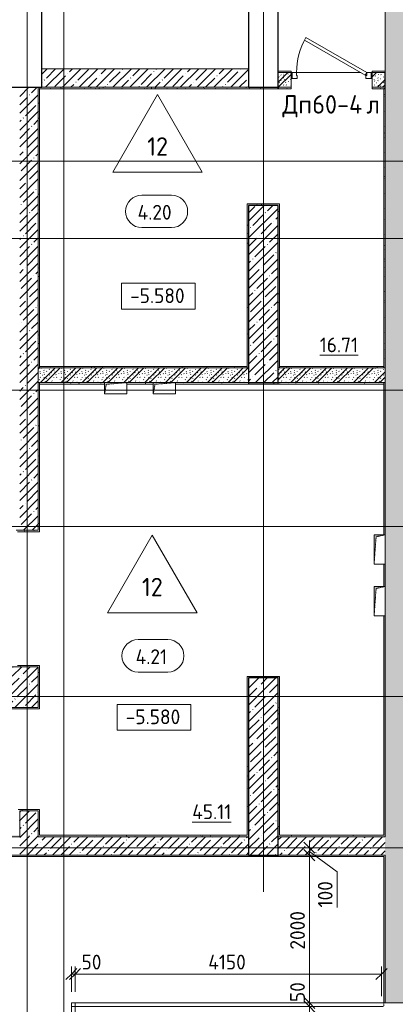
# Model space of a CAD drawing. Header units: millimetres. Extents: x 82112 to 162374, y -10965 to 131389.
# Tile 69 of 82: x 128970 to 134057, y 78580 to 91916. Entities that reach past the tile are written whole.
import ezdxf

# ---------------------------------------------------------------- set-up
doc = ezdxf.new("R2010")
doc.units = ezdxf.units.MM
doc.linetypes.add('3_ Штрих_ 1 х 1 мм', pattern=[2, 1, -1])
doc.linetypes.add('4_ Штрихпунктир_ 10 х 2 мм', pattern=[14, 10, -2, 0, -2])
for name, color, linetype, lineweight in [('A-ANNO-DIMS', 7, 'Continuous', 5), ('A-ANNO-DIMS-100', 7, 'Continuous', 5), ('A-AREA', 7, '3_ Штрих_ 1 х 1 мм', 13), ('A-AREA-IDEN', 7, 'Continuous', 5), ('A-DETL-GENF', 7, 'Continuous', 13), ('A-DOOR', 7, 'Continuous', 13), ('A-DOOR-FRAM', 7, 'Continuous', 13), ('A-DOOR-IDEN', 7, 'Continuous', 5), ('A-FLOR', 7, 'Continuous', 13), ('A-FLOR-IDEN', 7, 'Continuous', 5), ('A-GENM', 7, 'Continuous', 13), ('A-WALL', 7, 'Continuous', 13), ('A-WALL-PATT', 7, 'Continuous', 13), ('G-ANNO-DIMS', 7, 'Continuous', 5), ('I-WALL', 7, 'Continuous', 13), ('M-EQPM', 7, 'Continuous', 13), ('S-COLS', 7, 'Continuous', 25), ('S-GRID', 7, 'Continuous', 5)]:
    doc.layers.add(name, color=color, linetype=linetype, lineweight=lineweight)
doc.styles.add('GOST Common_2', font='GOST_Common.ttf', dxfattribs={"height": 200})
doc.styles.add('GOST Common_3', font='GOST_Common.ttf', dxfattribs={"height": 250})
doc.dimstyles.new('2_мм', dxfattribs={"dimscale": 304.8, "dimtxt": 201.142999, "dimasz": 0.492126, "dimexe": 0.328084, "dimexo": 0.492126, "dimgap": 0, "dimtad": 1, "dimdec": 0, "dimdsep": 46, "dimtxsty": 'GOST Common_2', "dimblk1": 'OBLIQUE', "dimblk2": 'OBLIQUE', "dimsah": 1, "dimcen": 0.09, "dimdle": 0.328084, "dimadec": 5, "dimazin": 2, "dimtfac": 1, "dimtdec": 4, "dimtix": 1, "dimtmove": 1, "dimatfit": 3, "dimfxl": 1, "dimtvp": 1, "dimtolj": 1, "dimtzin": 0, "dimarcsym": 2})
doc.dimstyles.new('2_мм_1', dxfattribs={"dimscale": 304.8, "dimtxt": 201.142999, "dimasz": 0.492126, "dimexe": 0.328084, "dimexo": 0.492126, "dimgap": 0, "dimtad": 1, "dimdec": 0, "dimdsep": 46, "dimtxsty": 'GOST Common_2', "dimblk1": 'OBLIQUE', "dimblk2": 'OBLIQUE', "dimsah": 1, "dimcen": 0.09, "dimdle": 0.328084, "dimadec": 5, "dimazin": 2, "dimtfac": 1, "dimtdec": 4, "dimtix": 1, "dimtmove": 0, "dimatfit": 3, "dimfxl": 1, "dimtvp": 1, "dimtolj": 1, "dimtzin": 0, "dimarcsym": 2})
pattern_1 = [(0, (0, 0), (203.2, 50.8), [3.353, -149.047, 3.353, -149.047, -812.8]), (0, (0, 0), (203.2, 50.8), [-304.8, 3.353, -301.447, 3.353, -149.047, -355.6]), (0, (0, 0), (203.2, 50.8), [-762, 3.353, -98.247, 3.353, -250.647]), (120, (76.2, 25.4), (-145.59409, 150.576362), [3.353, -149.047, 3.353, -149.047, -812.8]), (120, (76.2, 25.4), (-145.59409, 150.576362), [-304.8, 3.353, -301.447, 3.353, -149.047, -355.6]), (120, (76.2, 25.4), (-145.59409, 150.576362), [-762, 3.353, -98.247, 3.353, -250.647]), (240, (101.6, 127), (-57.60591, -201.376362), [3.353, -149.047, 3.353, -149.047, -812.8]), (240, (101.6, 127), (-57.60591, -201.376362), [-304.8, 3.353, -301.447, 3.353, -149.047, -355.6]), (240, (101.6, 127), (-57.60591, -201.376362), [-762, 3.353, -98.247, 3.353, -250.647])]
pattern_2 = [(45, (0, 0), (-114.04925, 114.04925), []), (45, (114.05, 0), (-114.04925, 114.04925), [201.612, -40.322, 3.353, -36.97])]
pattern_3 = [(135, (150.28, 188.64), (-282.84271, 3e-14), [5, -395]), (135, (174.9, 237.36), (-282.84271, 3e-14), [5, -395]), (135, (211.96, 236.53), (-282.84271, 3e-14), [5, -395]), (135, (114.96, 223.96), (-282.84271, 3e-14), [5, -395]), (135, (77.54, 223.96), (-282.84271, 3e-14), [5, -395]), (135, (57.44, 184.52), (-282.84271, 3e-14), [5, -395]), (135, (66.21, 142.9), (-282.84271, 3e-14), [5, -395]), (135, (107.33, 161), (-282.84271, 3e-14), [5, -395]), (135, (99.08, 130.94), (-282.84271, 3e-14), [5, -395]), (135, (22.6, 136.46), (-282.84271, 3e-14), [5, -395]), (135, (21.16, 168.08), (-282.84271, 3e-14), [5, -395]), (135, (46.13, 96.12), (-282.84271, 3e-14), [5, -395]), (135, (3.54, 74.6), (-282.84271, 3e-14), [5, -395]), (135, (40.3, 47.56), (-282.84271, 3e-14), [5, -395]), (135, (39.77, 18.47), (-282.84271, 3e-14), [5, -395]), (135, (76.94, 37.28), (-282.84271, 3e-14), [5, -395]), (135, (114.18, 62.4), (-282.84271, 3e-14), [5, -395]), (135, (139.87, 90.2), (-282.84271, 3e-14), [5, -395]), (135, (141.44, 15.82), (-282.84271, 3e-14), [5, -395]), (135, (188.69, 26.73), (-282.84271, 3e-14), [5, -395]), (135, (176.14, 51.36), (-282.84271, 3e-14), [5, -395]), (135, (177.03, 0), (-282.84271, 3e-14), [5, -395]), (135, (276.61, 8.22), (-282.84271, 3e-14), [5, -395]), (135, (271.19, 31.72), (-282.84271, 3e-14), [5, -395]), (135, (268.29, 119.65), (-282.84271, 3e-14), [5, -395]), (135, (237.92, 101.95), (-282.84271, 3e-14), [5, -395]), (135, (237.92, 158.27), (-282.84271, 3e-14), [5, -395]), (135, (260.4, 204.35), (-282.84271, 3e-14), [5, -395]), (135, (275.54, 235.4), (-282.84271, 3e-14), [5, -395]), (135, (117.62, 268.96), (-282.84271, 3e-14), [5, -395]), (135, (203.62, 273.83), (-282.84271, 3e-14), [5, -395]), (135, (47.24, 279.3), (-282.84271, 3e-14), [5, -395]), (135, (23.2, 266.16), (-282.84271, 3e-14), [5, -395]), (135, (42.78, 232.52), (-282.84271, 3e-14), [5, -395]), (135, (177.76, 90.57), (-282.84271, 3e-14), [5, -395]), (135, (181.12, 121.8), (-282.84271, 3e-14), [5, -395]), (135, (206.73, 172.06), (-282.84271, 3e-14), [5, -395]), (135, (143.14, 136.62), (-282.84271, 3e-14), [5, -395]), (135, (211.51, 131.86), (-282.84271, 3e-14), [5, -395]), (135, (81.47, 95.1), (-282.84271, 3e-14), [5, -395]), (135, (235.13, 60.46), (-282.84271, 3e-14), [5, -395]), (135, (242.24, 4.89), (-282.84271, 3e-14), [5, -395]), (45, (0, 106.07), (-282.84271, 0), []), (45, (106.07, 0), (-282.84271, 0), []), (45, (176.78, 0), (-282.84271, 0), []), (45, (0, 176.78), (-282.84271, 0), [])]

# ---------------------------------------------------------------- blocks, each defined once
blk = doc.blocks.new('Наметкина 10_РД_АР_П_Отделка_R21_rvt-1--01_Подвал_МП_часть В')
at = {"layer": 'A-WALL-PATT', "lineweight": 5}
h = blk.add_hatch(dxfattribs=at)
h.set_pattern_fill('FP_11', color=256, style=0, pattern_type=2)
h.set_pattern_definition(pattern_1)
h.paths.add_polyline_path([(133745, 91200), (133920, 91200), (133920, 91220), (133745, 91220)])
h.paths.add_polyline_path([(132645, 91200), (132645, 91220), (132470, 91220), (132470, 91200)])
h = blk.add_hatch(dxfattribs=at)
h.set_pattern_fill('FP_11', color=256, style=0, pattern_type=2)
h.set_pattern_definition(pattern_1)
h.paths.add_polyline_path([(129220, 87200), (129240, 87200), (129240, 91000), (129220, 91000), (129220, 87251)])
h = blk.add_hatch(dxfattribs=at)
h.set_pattern_fill('FP_11', color=256, style=0, pattern_type=2)
h.set_pattern_definition(pattern_1)
h.paths.add_polyline_path([(132470, 90980), (132470, 91000), (129240, 91000), (129240, 90980), (130755, 90980)])
h = blk.add_hatch(dxfattribs=at)
h.set_pattern_fill('FP_11', color=256, style=0, pattern_type=2)
h.set_pattern_definition(pattern_1)
h.paths.add_polyline_path([(133900, 90980), (133920, 90980), (133920, 91000), (133745, 91000), (133745, 90980)])
h.paths.add_polyline_path([(132470, 90980), (132645, 90980), (132645, 91000), (132470, 91000)])
h = blk.add_hatch(dxfattribs=at)
h.set_pattern_fill('FP_11', color=256, style=0, pattern_type=2)
h.set_pattern_definition(pattern_1)
h.paths.add_polyline_path([(133920, 87200), (133920, 90980), (133900, 90980), (133900, 87200)])
h = blk.add_hatch(dxfattribs=at)
h.set_pattern_fill('FP_11', color=256, style=0, pattern_type=2)
h.set_pattern_definition(pattern_1)
h.paths.add_polyline_path([(132050, 87200), (132070, 87200), (132070, 89420), (132050, 89420), (132050, 87251)])
h = blk.add_hatch(dxfattribs=at)
h.set_pattern_fill('FP_11', color=256, style=0, pattern_type=2)
h.set_pattern_definition(pattern_1)
h.paths.add_polyline_path([(132470, 89400), (132490, 89400), (132490, 89420), (132070, 89420), (132070, 89400)])
h = blk.add_hatch(dxfattribs=at)
h.set_pattern_fill('FP_11', color=256, style=0, pattern_type=2)
h.set_pattern_definition(pattern_1)
h.paths.add_polyline_path([(132490, 87200), (132490, 89400), (132470, 89400), (132470, 87200)])
h = blk.add_hatch(dxfattribs=at)
h.set_pattern_fill('FP_11', color=256, style=0, pattern_type=2)
h.set_pattern_definition(pattern_1)
h.paths.add_polyline_path([(132050, 87200), (132050, 87220), (129240, 87220), (129240, 87200), (130755, 87200)])
h = blk.add_hatch(dxfattribs=at)
h.set_pattern_fill('FP_11', color=256, style=0, pattern_type=2)
h.set_pattern_definition(pattern_1)
h.paths.add_polyline_path([(133900, 87200), (133900, 87220), (132490, 87220), (132490, 87200)])
h = blk.add_hatch(dxfattribs=at)
h.set_pattern_fill('FP_11', color=256, style=0, pattern_type=2)
h.set_pattern_definition(pattern_1)
h.paths.add_polyline_path([(129240, 84980), (129240, 87000), (129220, 87000), (129220, 84980)])
h = blk.add_hatch(dxfattribs=at)
h.set_pattern_fill('FP_11', color=256, style=0, pattern_type=2)
h.set_pattern_definition(pattern_1)
h.paths.add_polyline_path([(133900, 86980), (133900, 87000), (132470, 87000), (132470, 86980)])
h.paths.add_polyline_path([(132070, 86980), (132070, 87000), (131080, 87000), (131080, 86980)])
h.paths.add_polyline_path([(130755, 86980), (130780, 86980), (130780, 87000), (130420, 87000), (130420, 86980)])
h.paths.add_polyline_path([(130120, 86980), (130120, 87000), (129240, 87000), (129240, 86980)])
h = blk.add_hatch(dxfattribs=at)
h.set_pattern_fill('FP_11', color=256, style=0, pattern_type=2)
h.set_pattern_definition(pattern_1)
h.paths.add_polyline_path([(132470, 86980), (132470, 87000), (132070, 87000), (132070, 86980)])
h = blk.add_hatch(dxfattribs=at)
h.set_pattern_fill('FP_11', color=256, style=0, pattern_type=2)
h.set_pattern_definition(pattern_1)
h.paths.add_polyline_path([(133920, 80850), (133920, 83840), (133900, 83840), (133900, 80850)])
h.paths.add_polyline_path([(133911, 84240), (133920, 84240), (133920, 84540), (133900, 84540), (133900, 84240)])
h.paths.add_polyline_path([(133913, 84940), (133920, 84940), (133920, 87000), (133900, 87000), (133900, 84940)])
h = blk.add_hatch(dxfattribs=at)
h.set_pattern_fill('FP_11', color=256, style=0, pattern_type=2)
h.set_pattern_definition(pattern_1)
h.paths.add_polyline_path([(129220, 84980), (129220, 85000), (128940, 85000), (128940, 84980)])
h = blk.add_hatch(dxfattribs=at)
h.set_pattern_fill('FP_11', color=256, style=0, pattern_type=2)
h.set_pattern_definition(pattern_1)
h.paths.add_polyline_path([(129220, 83150), (129220, 83170), (128940, 83170), (128940, 83150)])
h = blk.add_hatch(dxfattribs=at)
h.set_pattern_fill('FP_11', color=256, style=0, pattern_type=2)
h.set_pattern_definition(pattern_1)
h.paths.add_polyline_path([(129240, 80870), (129240, 81200), (129220, 81200), (129220, 80870)])
h.paths.add_polyline_path([(129220, 82600), (129240, 82600), (129240, 83170), (129220, 83170), (129220, 82730)])
h = blk.add_hatch(dxfattribs=at)
h.set_pattern_fill('FP_11', color=256, style=0, pattern_type=2)
h.set_pattern_definition(pattern_1)
h.paths.add_polyline_path([(132050, 80870), (132070, 80870), (132070, 83020), (132050, 83020), (132050, 82730)])
h = blk.add_hatch(dxfattribs=at)
h.set_pattern_fill('FP_11', color=256, style=0, pattern_type=2)
h.set_pattern_definition(pattern_1)
h.paths.add_polyline_path([(132470, 83000), (132470, 83020), (132070, 83020), (132070, 83000)])
h = blk.add_hatch(dxfattribs=at)
h.set_pattern_fill('FP_11', color=256, style=0, pattern_type=2)
h.set_pattern_definition(pattern_1)
h.paths.add_polyline_path([(132490, 80850), (132490, 83020), (132470, 83020), (132470, 80850)])
h = blk.add_hatch(dxfattribs=at)
h.set_pattern_fill('FP_11', color=256, style=0, pattern_type=2)
h.set_pattern_definition(pattern_1)
h.paths.add_polyline_path([(128670, 82580), (129240, 82580), (129240, 82600), (128670, 82600)])
h = blk.add_hatch(dxfattribs=at)
h.set_pattern_fill('FP_11', color=256, style=0, pattern_type=2)
h.set_pattern_definition(pattern_1)
h.paths.add_polyline_path([(129220, 81200), (129240, 81200), (129240, 81220), (128950, 81220), (128950, 81200), (128970, 81200)])
h = blk.add_hatch(dxfattribs=at)
h.set_pattern_fill('FP_11', color=256, style=0, pattern_type=2)
h.set_pattern_definition(pattern_1)
h.paths.add_polyline_path([(128970, 80870), (128970, 81200), (128950, 81200), (128950, 80870)])
h = blk.add_hatch(dxfattribs=at)
h.set_pattern_fill('FP_11', color=256, style=0, pattern_type=2)
h.set_pattern_definition(pattern_1)
h.paths.add_polyline_path([(128719, 80850), (128970, 80850), (128970, 80870), (122465, 80870), (122465, 80850), (126683, 80850)])
h = blk.add_hatch(dxfattribs=at)
h.set_pattern_fill('FP_11', color=256, style=0, pattern_type=2)
h.set_pattern_definition(pattern_1)
h.paths.add_polyline_path([(132070, 80850), (132070, 80870), (129220, 80870), (129220, 80850), (130755, 80850)])
h = blk.add_hatch(dxfattribs=at)
h.set_pattern_fill('FP_11', color=256, style=0, pattern_type=2)
h.set_pattern_definition(pattern_1)
h.paths.add_polyline_path([(133900, 80850), (133900, 80870), (132490, 80870), (132490, 80850)])
at = {"layer": 'A-WALL'}
for p, q in [((132645, 91220), (132470, 91220)), ((132470, 91220), (132470, 91200)), ((132645, 91200), (132645, 91220)), ((133920, 91220), (133745, 91220)), ((133745, 91220), (133745, 91200)), ((133920, 91200), (133920, 91220)), ((132470, 91200), (132645, 91200)), ((133745, 91200), (133920, 91200)), ((129220, 91000), (129220, 87200)), ((129240, 91000), (129220, 91000)), ((132470, 91000), (129240, 91000)), ((129240, 87200), (129240, 90980)), ((129240, 90980), (132470, 90980)), ((132645, 91000), (132470, 91000)), ((132470, 90980), (132645, 90980)), ((132645, 90980), (132645, 91000)), ((133920, 91000), (133745, 91000)), ((133745, 91000), (133745, 90980)), ((133745, 90980), (133900, 90980)), ((133900, 90980), (133900, 87200)), ((133920, 90980), (133920, 91000)), ((133920, 87200), (133920, 90980)), ((132070, 89420), (132050, 89420)), ((132050, 89420), (132050, 87200)), ((132490, 89420), (132070, 89420)), ((132070, 87200), (132070, 89400)), ((132070, 89400), (132470, 89400)), ((132470, 89400), (132470, 87200)), ((132490, 89400), (132490, 89420)), ((132490, 87200), (132490, 89400)), ((132050, 87220), (129240, 87220)), ((129240, 87220), (129240, 87200)), ((132050, 87200), (132050, 87220)), ((133900, 87220), (132490, 87220)), ((132490, 87220), (132490, 87200)), ((133900, 87200), (133900, 87220)), ((129220, 87200), (129240, 87200)), ((129240, 87200), (132050, 87200)), ((132050, 87200), (132070, 87200)), ((132470, 87200), (132490, 87200)), ((132490, 87200), (133900, 87200)), ((133900, 87200), (133920, 87200)), ((129220, 87000), (129220, 85000)), ((129240, 87000), (129220, 87000)), ((130120, 87000), (129240, 87000)), ((129240, 87000), (129240, 86980)), ((129240, 84980), (129240, 87000)), ((129240, 86980), (130120, 86980)), ((130780, 87000), (130420, 87000)), ((130420, 86980), (130780, 86980)), ((132070, 87000), (131080, 87000)), ((131080, 86980), (132070, 86980)), ((132070, 86980), (132070, 87000)), ((132470, 87000), (132070, 87000)), ((132070, 87000), (132070, 86980)), ((132070, 86980), (132470, 86980)), ((133900, 87000), (132470, 87000)), ((132470, 87000), (132470, 86980)), ((132470, 86980), (132470, 87000)), ((132470, 86980), (133900, 86980)), ((133900, 86980), (133900, 87000)), ((133920, 87000), (133900, 87000)), ((133900, 87000), (133900, 84940)), ((133920, 84940), (133920, 87000)), ((129220, 85000), (128940, 85000)), ((128940, 84980), (129220, 84980)), ((129220, 84980), (129240, 84980)), ((133900, 84540), (133900, 84240)), ((133920, 84240), (133920, 84540)), ((133900, 83840), (133900, 80870)), ((133920, 80850), (133920, 83840)), ((129220, 83170), (128940, 83170)), ((128940, 83150), (129220, 83150)), ((129240, 83170), (129220, 83170)), ((129220, 83150), (129220, 82600)), ((129240, 82600), (129240, 83170)), ((132070, 83020), (132050, 83020)), ((132050, 83020), (132050, 80870)), ((132470, 83020), (132070, 83020)), ((132490, 83020), (132470, 83020)), ((132490, 80870), (132490, 83020)), ((129220, 82600), (128670, 82600)), ((128670, 82580), (129240, 82580)), ((129240, 82580), (129240, 82600)), ((129240, 81220), (128950, 81220)), ((129240, 81200), (129240, 81220)), ((128970, 80870), (128970, 81200)), ((128970, 81200), (129220, 81200)), ((129220, 81200), (129220, 80870)), ((129240, 80870), (129240, 81200)), ((122465, 80850), (128970, 80850)), ((128970, 80850), (128970, 80870)), ((129220, 80870), (129220, 80850)), ((129220, 80850), (132070, 80850)), ((132050, 80870), (129240, 80870)), ((132470, 80850), (132490, 80850)), ((133900, 80870), (132490, 80870)), ((132490, 80850), (133900, 80850)), ((133900, 80850), (133920, 80850)), ((132070, 80600), (122445, 80600)), ((122465, 80580), (132470, 80580)), ((133920, 80600), (132470, 80600)), ((132470, 80600), (132470, 80580)), ((132470, 80580), (132470, 80600)), ((132470, 80580), (133900, 80580)), ((133900, 80580), (133900, 78600)), ((133920, 80580), (133920, 80600)), ((133920, 78600), (133920, 80580)), ((133900, 78600), (133920, 78600))]:
    blk.add_line(p, q, dxfattribs=at)
at = {"layer": 'A-WALL', "lineweight": 25}
for p, q in [((132470, 91000), (132470, 90980)), ((132470, 90980), (132470, 91000)), ((133920, 90980), (133900, 90980))]:
    blk.add_line(p, q, dxfattribs=at)
blk = doc.blocks.new('КР_Колонна_ЖБ_Прямоугольная - 400x2400h_B40-3817390--01_Подвал_МП_часть В')
at = {"layer": 'S-COLS', "lineweight": 5}
h = blk.add_hatch(dxfattribs=at)
h.set_pattern_fill('FP_2', color=256, style=0, pattern_type=2)
h.set_pattern_definition([(225, (132270, 81800), (114.04925, -114.04925), []), (225, (132155.95, 81800), (114.04925, -114.04925), [201.613, -40.323, 3.353, -36.97])])
h.paths.add_polyline_path([(-200, 1200), (-200, -1200), (200, -1200), (200, 1200)])
at = {"layer": 'S-COLS'}
for p, q in [((200, 1200), (-200, 1200)), ((-200, 1200), (-200, -1200)), ((200, -1200), (200, 1200)), ((-200, -1200), (200, -1200))]:
    blk.add_line(p, q, dxfattribs=at)
blk = doc.blocks.new('АР_Канал вертикальный прямоугольный - ЭОМ-5405601--01_Подвал_МП_часть В')
at = {"layer": 'A-DETL-GENF'}
blk.add_hatch(color=256, dxfattribs=at).paths.add_polyline_path([(-150, -75), (-127.5, 52.5), (150, 75), (-150, 75)])
at = {"layer": 'A-DETL-GENF', "linetype": '3_ Штрих_ 1 х 1 мм'}
for p, q in [((150, 75), (-150, 75)), ((-150, 75), (-150, -75)), ((150, 75), (-150, 75)), ((-150, 75), (-150, -75)), ((-150, -75), (-127.5, 52.5)), ((-150, -75), (-127.5, 52.5)), ((-127.5, 52.5), (150, 75)), ((-127.5, 52.5), (150, 75)), ((150, -75), (150, 75)), ((-150, -75), (150, -75))]:
    blk.add_line(p, q, dxfattribs=at)
at = {"layer": 'M-EQPM'}
for p, q in [((-150, -75), (-150, 75)), ((-150, 75), (150, 75)), ((150, 75), (150, -75)), ((150, -75), (-150, -75))]:
    blk.add_line(p, q, dxfattribs=at)
blk = doc.blocks.new('АР_Дверь однопольная - 1100х2100h_техн_ помещ_-5242400--01_Подвал_МП_часть В')
at = {"layer": 'A-DOOR'}
for p, q in [((-348, 575), (-368, 540)), ((-368, 540), (455, 65)), ((475, 100), (-348, 575)), ((455, 65), (475, 100))]:
    blk.add_line(p, q, dxfattribs=at)
at = {"layer": 'A-DOOR', "lineweight": 5}
blk.add_arc((475, 100), 950, 150, 180, dxfattribs=at)
at = {"layer": 'A-DOOR-FRAM'}
for p, q in [((-535, 100), (-550, 100)), ((-535, 20), (-550, 20)), ((-475, 100), (-535, 100)), ((-535, 100), (-535, 20)), ((-535, 20), (-465, 20)), ((-475, 60), (-475, 100)), ((-465, 60), (-475, 60)), ((-465, 20), (-465, 60)), ((475, 60), (465, 60)), ((465, 60), (465, 20)), ((465, 20), (535, 20)), ((535, 100), (475, 100)), ((475, 100), (475, 60)), ((535, 20), (535, 100)), ((535, 100), (550, 100)), ((535, 20), (550, 20))]:
    blk.add_line(p, q, dxfattribs=at)
blk = doc.blocks.new('АР_Канал вертикальный прямоугольный - ЭОМ-5405598--01_Подвал_МП_часть В')
at = {"layer": 'A-DETL-GENF'}
blk.add_hatch(color=256, dxfattribs=at).paths.add_polyline_path([(-75, -200), (-47.5, 172.5), (75, 200), (-75, 200)])
at = {"layer": 'A-DETL-GENF', "linetype": '3_ Штрих_ 1 х 1 мм'}
for p, q in [((75, 200), (-75, 200)), ((-75, 200), (-75, -200)), ((75, 200), (-75, 200)), ((-75, 200), (-75, -200)), ((-75, -200), (-47.5, 172.5)), ((-75, -200), (-47.5, 172.5)), ((-47.5, 172.5), (75, 200)), ((-47.5, 172.5), (75, 200)), ((75, -200), (75, 200)), ((-75, -200), (75, -200))]:
    blk.add_line(p, q, dxfattribs=at)
at = {"layer": 'M-EQPM'}
for p, q in [((-75, -200), (-75, 200)), ((-75, 200), (75, 200)), ((75, 200), (75, -200)), ((75, -200), (-75, -200))]:
    blk.add_line(p, q, dxfattribs=at)
blk = doc.blocks.new('АР-Заполнение деф_ шва - Д_ш_-4437023--01_Подвал_МП_часть В')
at = {"layer": 'A-GENM'}
for p, q in [((0, 25), (4225, 25)), ((0, -25), (4225, -25))]:
    blk.add_line(p, q, dxfattribs=at)
blk = doc.blocks.new('АР-Заполнение деф_ шва - Д_ш_-4436690--01_Подвал_МП_часть В')
at = {"layer": 'A-GENM'}
for p, q in [((0, 25), (1230, 25)), ((0, -25), (1230, -25))]:
    blk.add_line(p, q, dxfattribs=at)
blk = doc.blocks.new('Марка помещения _Номер_ - 2 мм-68851--01_Подвал_МП_часть В')
at = {"layer": 'A-AREA-IDEN'}
for p, q in [((-2.03, 2.21), (1.97, 2.21)), ((-2.03, -2.19), (1.97, -2.19))]:
    blk.add_line(p, q, dxfattribs=at)
for centre, start, end in [((-2.03, 0.01), 90, 270), ((1.97, 0.01), 270, 90)]:
    blk.add_arc(centre, 2.2, start, end, dxfattribs=at)
blk = doc.blocks.new('Высотные отметки - Frame_2-749557--01_Подвал_МП_часть В')
at = {"layer": 'G-ANNO-DIMS'}
for p, q in [((-5, 3.5), (-5, 0)), ((5, 3.5), (-5, 3.5)), ((5, 0), (5, 3.5)), ((-5, 0), (5, 0))]:
    blk.add_line(p, q, dxfattribs=at)
blk = doc.blocks.new('Марка полов - Марка полов-4106608--01_Подвал_МП_часть В')
at = {"layer": 'A-FLOR-IDEN'}
for p, q in [((0, 7), (-6.06, -3.5)), ((6.06, -3.5), (0, 7)), ((-6.06, -3.5), (6.06, -3.5))]:
    blk.add_line(p, q, dxfattribs=at)
blk = doc.blocks.new('DIMBLOCK175--01_Подвал_МП_часть В')
at = {"layer": 'A-ANNO-DIMS-100', "transparency": 16777216}
for p, q in [((132938, 78550), (132794, 78550)), ((132894, 77350), (132894, 78550)), ((132894, 78550), (132938, 78550)), ((132938, 77350), (132794, 77350)), ((132894, 77350), (132938, 77350))]:
    blk.add_line(p, q, dxfattribs=at)
at = {"layer": 'A-ANNO-DIMS-100', "lineweight": 25, "transparency": 16777216}
for p, q in [((132894, 78550), (132819, 78625)), ((132894, 78550), (132969, 78475)), ((132894, 77350), (132819, 77425)), ((132894, 77350), (132969, 77275))]:
    blk.add_line(p, q, dxfattribs=at)
at = {"layer": 'A-ANNO-DIMS-100', "color": 0, "transparency": 16777216, "insert": (132633, 77689), "char_height": 200, "width": 625.93, "attachment_point": 1, "rotation": 90, "line_spacing_factor": 1.022761, "style": 'GOST Common_2'}
blk.add_mtext('1200', dxfattribs=at)
blk = doc.blocks.new('_Oblique')
at = {"color": 0, "linetype": 'ByBlock', "lineweight": -2}
blk.add_line((-0.5, -0.5), (0.5, 0.5), dxfattribs=at)
blk = doc.blocks.new('DIMBLOCK176--01_Подвал_МП_часть В')
at = {"layer": 'A-ANNO-DIMS-100', "transparency": 16777216}
for p, q in [((132894, 78889), (132894, 78510)), ((132938, 78600), (132794, 78600)), ((132938, 78550), (132794, 78550)), ((132894, 78550), (132894, 78600)), ((132894, 78600), (132938, 78600)), ((132894, 78510), (132894, 78575)), ((132894, 78550), (132938, 78550))]:
    blk.add_line(p, q, dxfattribs=at)
at = {"layer": 'A-ANNO-DIMS-100', "lineweight": 25, "transparency": 16777216}
for p, q in [((132894, 78600), (132819, 78675)), ((132894, 78550), (132819, 78625)), ((132894, 78600), (132969, 78525)), ((132894, 78550), (132969, 78475))]:
    blk.add_line(p, q, dxfattribs=at)
at = {"layer": 'A-ANNO-DIMS-100', "color": 0, "transparency": 16777216, "insert": (132633, 78610), "char_height": 200, "width": 335.47, "attachment_point": 1, "rotation": 90, "line_spacing_factor": 1.022761, "style": 'GOST Common_2'}
blk.add_mtext('50', dxfattribs=at)
blk = doc.blocks.new('DIMBLOCK177--01_Подвал_МП_часть В')
at = {"layer": 'A-ANNO-DIMS-100', "transparency": 16777216}
for p, q in [((132938, 80600), (132794, 80600)), ((132894, 78600), (132894, 80600)), ((132894, 80600), (132938, 80600)), ((132938, 78600), (132794, 78600)), ((132894, 78600), (132938, 78600))]:
    blk.add_line(p, q, dxfattribs=at)
at = {"layer": 'A-ANNO-DIMS-100', "lineweight": 25, "transparency": 16777216}
for p, q in [((132894, 80600), (132819, 80675)), ((132894, 80600), (132969, 80525)), ((132894, 78600), (132819, 78675)), ((132894, 78600), (132969, 78525))]:
    blk.add_line(p, q, dxfattribs=at)
at = {"layer": 'A-ANNO-DIMS-100', "color": 0, "transparency": 16777216, "insert": (132633, 79320), "char_height": 200, "width": 670.93, "attachment_point": 1, "rotation": 90, "line_spacing_factor": 1.022761, "style": 'GOST Common_2'}
blk.add_mtext('2000', dxfattribs=at)
blk = doc.blocks.new('DIMBLOCK178--01_Подвал_МП_часть В')
at = {"layer": 'A-ANNO-DIMS-100', "transparency": 16777216}
for p, q in [((132938, 80700), (132794, 80700)), ((132894, 80600), (132894, 80800)), ((132894, 80700), (132938, 80700)), ((132938, 80600), (132794, 80600)), ((133270, 80372), (132894, 80650)), ((132894, 80600), (132938, 80600)), ((133270, 79891), (133270, 80372))]:
    blk.add_line(p, q, dxfattribs=at)
at = {"layer": 'A-ANNO-DIMS-100', "lineweight": 25, "transparency": 16777216}
for p, q in [((132894, 80700), (132819, 80775)), ((132894, 80700), (132969, 80625)), ((132894, 80600), (132819, 80675)), ((132894, 80600), (132969, 80525))]:
    blk.add_line(p, q, dxfattribs=at)
at = {"layer": 'A-ANNO-DIMS-100', "color": 0, "transparency": 16777216, "insert": (133008, 79891), "char_height": 200, "width": 458.2, "attachment_point": 1, "rotation": 90, "line_spacing_factor": 1.022761, "style": 'GOST Common_2'}
blk.add_mtext('100', dxfattribs=at)
blk = doc.blocks.new('DIMBLOCK179--01_Подвал_МП_часть В')
at = {"layer": 'A-ANNO-DIMS-100', "transparency": 16777216}
for p, q in [((129670, 78750), (129670, 79090)), ((129720, 78750), (129720, 79090)), ((129670, 78990), (129720, 78990)), ((129670, 78990), (129670, 78750)), ((129708, 78990), (129695, 78990)), ((130088, 78990), (129708, 78990)), ((129720, 78990), (129720, 78750))]:
    blk.add_line(p, q, dxfattribs=at)
at = {"layer": 'A-ANNO-DIMS-100', "lineweight": 25, "transparency": 16777216}
for p, q in [((129670, 78990), (129595, 78915)), ((129720, 78990), (129645, 78915)), ((129670, 78990), (129745, 79065)), ((129720, 78990), (129795, 79065))]:
    blk.add_line(p, q, dxfattribs=at)
at = {"layer": 'A-ANNO-DIMS-100', "color": 0, "transparency": 16777216, "insert": (129808, 79252), "char_height": 200, "width": 335.47, "attachment_point": 1, "line_spacing_factor": 1.022761, "style": 'GOST Common_2'}
blk.add_mtext('50', dxfattribs=at)
blk = doc.blocks.new('DIMBLOCK180--01_Подвал_МП_часть В')
at = {"layer": 'A-ANNO-DIMS-100', "transparency": 16777216}
for p, q in [((129720, 78750), (129720, 79090)), ((133870, 78690), (133870, 79090)), ((129720, 78990), (133870, 78990)), ((129720, 78990), (129720, 78750)), ((133870, 78990), (133870, 78690))]:
    blk.add_line(p, q, dxfattribs=at)
at = {"layer": 'A-ANNO-DIMS-100', "lineweight": 25, "transparency": 16777216}
for p, q in [((129720, 78990), (129645, 78915)), ((129720, 78990), (129795, 79065)), ((133870, 78990), (133795, 78915)), ((133870, 78990), (133945, 79065))]:
    blk.add_line(p, q, dxfattribs=at)
at = {"layer": 'A-ANNO-DIMS-100', "color": 0, "transparency": 16777216, "insert": (131524, 79252), "char_height": 200, "width": 650.48, "attachment_point": 1, "line_spacing_factor": 1.022761, "style": 'GOST Common_2'}
blk.add_mtext('4150', dxfattribs=at)

msp = doc.modelspace()

# ---------------------------------------------------------------- hatches: boundary and pattern name
at = {"layer": 'A-WALL-PATT', "lineweight": 5}
h = msp.add_hatch(dxfattribs=at)
h.set_pattern_fill('FP_1', color=256, style=0, pattern_type=2)
h.set_pattern_definition(pattern_2)
h.paths.add_polyline_path([(134170, 78600), (134170, 99449.862836), (133920, 99449.862836), (133920, 78600)])
h = msp.add_hatch(dxfattribs=at)
h.set_pattern_fill('FP_1', color=256, style=0, pattern_type=2)
h.set_pattern_definition(pattern_2)
h.paths.add_polyline_path([(132070, 91000), (132070, 91250), (129270, 91250), (129270, 91000), (130754.621267, 91000)])
h = msp.add_hatch(dxfattribs=at)
h.set_pattern_fill('FP_5', color=256, style=0, pattern_type=2)
h.set_pattern_definition(pattern_3)
h.paths.add_polyline_path([(133920, 91000), (133920, 91200), (133745, 91200), (133745, 91000)])
h.paths.add_polyline_path([(132645, 91000), (132645, 91200), (132470, 91200), (132470, 91000)])
h = msp.add_hatch(dxfattribs=at)
h.set_pattern_fill('FP_1', color=256, style=0, pattern_type=2)
h.set_pattern_definition(pattern_2)
h.paths.add_polyline_path([(128970, 85000), (129220, 85000), (129220, 91000), (128970, 91000), (128970, 87250.682243)])
h = msp.add_hatch(dxfattribs=at)
h.set_pattern_fill('FP_5', color=256, style=0, pattern_type=2)
h.set_pattern_definition(pattern_3)
h.paths.add_polyline_path([(132070, 87000), (132070, 87200), (129220, 87200), (129220, 87000), (131080, 87000)])
h = msp.add_hatch(dxfattribs=at)
h.set_pattern_fill('FP_5', color=256, style=0, pattern_type=2)
h.set_pattern_definition(pattern_3)
h.paths.add_polyline_path([(133920, 87000), (133920, 87200), (132470, 87200), (132470, 87000)])
h = msp.add_hatch(dxfattribs=at)
h.set_pattern_fill('FP_1', color=256, style=0, pattern_type=2)
h.set_pattern_definition(pattern_2)
h.paths.add_polyline_path([(128718.811351, 82600), (129220, 82600), (129220, 83150), (128870.00612, 83150), (128870.00612, 82900), (128670, 82900), (128670, 82600)])
h = msp.add_hatch(dxfattribs=at)
h.set_pattern_fill('FP_1', color=256, style=0, pattern_type=2)
h.set_pattern_definition(pattern_2)
h.paths.add_polyline_path([(129220.00612, 80850), (129220.00612, 81200), (128970.00612, 81200), (128970.00612, 80850)])
h = msp.add_hatch(dxfattribs=at)
h.set_pattern_fill('FP_1', color=256, style=0, pattern_type=2)
h.set_pattern_definition(pattern_2)
h.paths.add_polyline_path([(132070, 80600), (132070, 80850), (128970, 80850), (128970, 80600), (130754.621267, 80600)])
h = msp.add_hatch(dxfattribs=at)
h.set_pattern_fill('FP_1', color=256, style=0, pattern_type=2)
h.set_pattern_definition(pattern_2)
h.paths.add_polyline_path([(133920, 80600), (133920, 80850), (132470, 80850), (132470, 80600)])
at = {"layer": 'S-COLS', "lineweight": 5}
h = msp.add_hatch(dxfattribs=at)
h.set_pattern_fill('FP_1', color=256, style=0, pattern_type=2)
h.set_pattern_definition(pattern_2)
h.paths.add_polyline_path([(132470, 87000), (132470, 89400), (132070, 89400), (132070, 87000)])

# ---------------------------------------------------------------- linework, layer by layer
at = {"layer": 'A-AREA'}
msp.add_line((133900, 78600), (133900, 78550), dxfattribs=at)
at = {"layer": 'A-FLOR'}
for p, q in [((132660, 91200), (132645, 91200)), ((133590, 91200), (132720, 91200)), ((133745, 91200), (133730, 91200)), ((129670, 77370), (129670, 78600)), ((129670, 78600), (133900, 78600))]:
    msp.add_line(p, q, dxfattribs=at)
at = {"layer": 'A-WALL'}
for p, q in [((133920, 99449.862836), (133920, 91200)), ((132070, 91250), (129270, 91250)), ((129270, 91250), (129270, 91000)), ((132070, 91000), (132070, 91250)), ((129220, 91000), (128970, 91000)), ((129220, 85000), (129220, 91000)), ((129270, 91000), (132070, 91000)), ((133920, 91000), (133920, 84940)), ((128920, 85000), (129220, 85000)), ((133920, 84540), (133920, 84240)), ((133920, 83840), (133920, 80850)), ((129220, 83150), (128870.00612, 83150)), ((129220, 82600), (129220, 83150)), ((128670, 82600), (129220, 82600)), ((128970.00612, 81200), (128970.00612, 80850)), ((129220.00612, 81200), (128970.00612, 81200)), ((129220.00612, 80850), (129220.00612, 81200)), ((132070, 80850), (129220.00612, 80850)), ((133920, 80850), (132470, 80850)), ((122445, 80600), (132070, 80600)), ((132470, 80600), (133920, 80600)), ((133920, 80600), (133920, 78600)), ((133920, 78600), (142520, 78600))]:
    msp.add_line(p, q, dxfattribs=at)
at = {"layer": 'A-WALL', "lineweight": 25}
msp.add_line((133920, 91000), (133920, 91200), dxfattribs=at)
at = {"layer": 'I-WALL'}
for p, q in [((132645, 91200), (132470, 91200)), ((132470, 91200), (132470, 91000)), ((132645, 91000), (132645, 91200)), ((133920, 91200), (133745, 91200)), ((133745, 91200), (133745, 91000)), ((132470, 91000), (132645, 91000)), ((133745, 91000), (133920, 91000)), ((132070, 87200), (129220, 87200)), ((129220, 87200), (129220, 87000)), ((132070, 87000), (132070, 87200)), ((133920, 87200), (132470, 87200)), ((132470, 87200), (132470, 87000)), ((129220, 87000), (130120, 87000)), ((130420, 87000), (130780, 87000)), ((131080, 87000), (132070, 87000)), ((132470, 87000), (133920, 87000))]:
    msp.add_line(p, q, dxfattribs=at)
at = {"layer": 'S-COLS'}
for p, q in [((129270, 91000), (129270, 93400)), ((132070, 93400), (132070, 91000)), ((132470, 91000), (132470, 93400)), ((128870, 91000), (129270, 91000)), ((132070, 91000), (132470, 91000)), ((132070, 89400), (132070, 87000)), ((132470, 89400), (132070, 89400)), ((132470, 87000), (132470, 89400)), ((132070, 87000), (132470, 87000))]:
    msp.add_line(p, q, dxfattribs=at)
at = {"layer": 'S-GRID', "linetype": '4_ Штрихпунктир_ 10 х 2 мм'}
for p, q in [((129570, 53702.872493), (129570, 130388.42805)), ((129570, 52263.518311), (129570, 130388.42805)), ((129070, 59297.815604), (129070, 129588.42805)), ((132270, 80104.964717), (132270, 129588.42805)), ((151972.716503, 90000), (87000, 90000)), ((151972.716503, 88950), (87000, 88950)), ((151972.716503, 86900), (87000, 86900)), ((151972.716503, 85050), (87000, 85050)), ((151972.716503, 82750), (87000, 82750)), ((153045.862349, 80700), (82911.954059, 80700)), ((151972.716503, 80700), (82911.954059, 80700))]:
    msp.add_line(p, q, dxfattribs=at)

# ---------------------------------------------------------------- block references
at = {"lineweight": 5}
msp.add_blockref('Наметкина 10_РД_АР_П_Отделка_R21_rvt-1--01_Подвал_МП_часть В', (0, 0), dxfattribs=at)
at = {"layer": 'A-AREA-IDEN', "xscale": 99.99999999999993, "yscale": 99.99999999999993, "zscale": 99.99999999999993}
for p in [(130828.11004, 89318.666119), (130778.046434, 83298.9715)]:
    msp.add_blockref('Марка помещения _Номер_ - 2 мм-68851--01_Подвал_МП_часть В', p, dxfattribs=at)
at = {"layer": 'A-DOOR'}
msp.add_blockref('АР_Дверь однопольная - 1100х2100h_техн_ помещ_-5242400--01_Подвал_МП_часть В', (133195, 91100), dxfattribs=at)
at = {"layer": 'A-FLOR-IDEN', "xscale": 99.99999999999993, "yscale": 99.99999999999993, "zscale": 99.99999999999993}
for p in [(130836.990579, 90201.780231), (130765.77768, 84234.120357)]:
    msp.add_blockref('Марка полов - Марка полов-4106608--01_Подвал_МП_часть В', p, dxfattribs=at)
at = {"layer": 'A-GENM'}
msp.add_blockref('АР-Заполнение деф_ шва - Д_ш_-4437023--01_Подвал_МП_часть В', (129670, 78575), dxfattribs=at)
at = {"layer": 'A-GENM', "rotation": 270}
msp.add_blockref('АР-Заполнение деф_ шва - Д_ш_-4436690--01_Подвал_МП_часть В', (129695, 78600), dxfattribs=at)
at = {"layer": 'G-ANNO-DIMS', "xscale": 99.99999999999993, "yscale": 99.99999999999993, "zscale": 99.99999999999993}
for p in [(130847.506222, 87996.373405), (130788.346183, 82292.172638)]:
    msp.add_blockref('Высотные отметки - Frame_2-749557--01_Подвал_МП_часть В', p, dxfattribs=at)
at = {"layer": 'M-EQPM'}
for name, p in [('АР_Канал вертикальный прямоугольный - ЭОМ-5405601--01_Подвал_МП_часть В', (130270, 86925)), ('АР_Канал вертикальный прямоугольный - ЭОМ-5405601--01_Подвал_МП_часть В', (130930, 86925)), ('АР_Канал вертикальный прямоугольный - ЭОМ-5405598--01_Подвал_МП_часть В', (133845, 84740)), ('АР_Канал вертикальный прямоугольный - ЭОМ-5405598--01_Подвал_МП_часть В', (133845, 84040))]:
    msp.add_blockref(name, p, dxfattribs=at)
at = {"layer": 'S-COLS', "rotation": 180}
msp.add_blockref('КР_Колонна_ЖБ_Прямоугольная - 400x2400h_B40-3817390--01_Подвал_МП_часть В', (132270, 81800), dxfattribs=at)

# ---------------------------------------------------------------- texts
at = {"layer": 'A-AREA-IDEN', "char_height": 200, "attachment_point": 1, "style": 'GOST Common_2'}
for s, insert, width in [('4.20', (130567.095843, 89407.4093), 625.31625), ('\\L16.71', (133033.67645, 87611.301544), 665.400625), ('4.21', (130540.532238, 83387.714682), 569.198125), ('\\L45.11', (131306.797575, 81287.634376), 689.45125)]:
    msp.add_mtext(s, dxfattribs=dict(at, insert=insert, width=width))
at = {"layer": 'A-DOOR-IDEN', "char_height": 250, "attachment_point": 1, "style": 'GOST Common_3'}
for s, insert, width in [('Дп', (132528.881106, 90894.049739), 489.029375), ('60-4', (132932.370689, 90894.049739), 889.873125), ('\\fGOST Common|b0|i0|c204|p34|;л', (133666.589439, 90894.049739), 216.455625)]:
    msp.add_mtext(s, dxfattribs=dict(at, insert=insert, width=width))
at = {"layer": 'A-FLOR-IDEN', "char_height": 250, "width": 368.77625, "attachment_point": 1, "style": 'GOST Common_3'}
for insert in [(130697.114296, 90323.841903), (130625.901396, 84356.182029)]:
    msp.add_mtext('12', dxfattribs=dict(at, insert=insert))
at = {"layer": 'G-ANNO-DIMS', "char_height": 200, "width": 917.17566319, "attachment_point": 1, "line_spacing_factor": 1.022761, "style": 'GOST Common_2'}
for insert in [(130465.349695, 88277.739066), (130406.189657, 82573.538299)]:
    msp.add_mtext('-5.580', dxfattribs=dict(at, insert=insert))

# ---------------------------------------------------------------- dimensions: what is measured, and where the dimension line sits
at = {"layer": 'A-ANNO-DIMS'}
for base, p1, p2, override, picture, middle in [((132893.986879, 80700), (132787.920862, 80600), (132787.920862, 80700), {"dimpost": '<>', "dimfxl": 100}, 'DIMBLOCK178--01_Подвал_МП_часть В', (133141.702553, 80119.729626)), ((132893.986879, 78600), (132787.920862, 78550), (132787.920862, 78600), {"dimpost": '<>', "dimfxl": 50}, 'DIMBLOCK176--01_Подвал_МП_часть В', (132765.954552, 78777.502948))]:
    dim = msp.add_linear_dim(base=base, p1=p1, p2=p2, angle=90, dimstyle='2_мм', override=override, dxfattribs=at)
    dim.commit()
    dim.dimension.update_dxf_attribs({"geometry": picture, "text_midpoint": middle, "dimtype": 160, "text_rotation": 90})
for base, p1, p2, override, picture, middle in [((132893.986879, 80600), (132787.920862, 78600), (132787.920862, 80600), {"dimpost": '<>', "dimfxl": 2000}, 'DIMBLOCK177--01_Подвал_МП_часть В', (132793.986879, 79600)), ((132893.986879, 78550), (132787.920862, 77350), (132787.920862, 78550), {"dimpost": '<>', "dimfxl": 1200}, 'DIMBLOCK175--01_Подвал_МП_часть В', (132793.986879, 77950))]:
    dim = msp.add_linear_dim(base=base, p1=p1, p2=p2, angle=90, dimstyle='2_мм_1', override=override, dxfattribs=at)
    dim.commit()
    dim.dimension.update_dxf_attribs({"geometry": picture, "text_midpoint": middle})
dim = msp.add_linear_dim(base=(129720, 78990.457429), p1=(129670, 78600), p2=(129720, 78600), dimstyle='2_мм', override={"dimpost": '<>', "dimfxl": 50}, dxfattribs=at)
dim.commit()
dim.dimension.update_dxf_attribs({"geometry": 'DIMBLOCK179--01_Подвал_МП_часть В', "text_midpoint": (129975.841654, 79118.489756), "dimtype": 160})
dim = msp.add_linear_dim(base=(133870, 78990.457429), p1=(129720, 78600), p2=(133870, 78540), dimstyle='2_мм_1', override={"dimpost": '<>', "dimfxl": 4150.433712}, dxfattribs=at)
dim.commit()
dim.dimension.update_dxf_attribs({"geometry": 'DIMBLOCK180--01_Подвал_МП_часть В', "text_midpoint": (131795, 79090.457429)})

doc.saveas('drawing.dxf')
